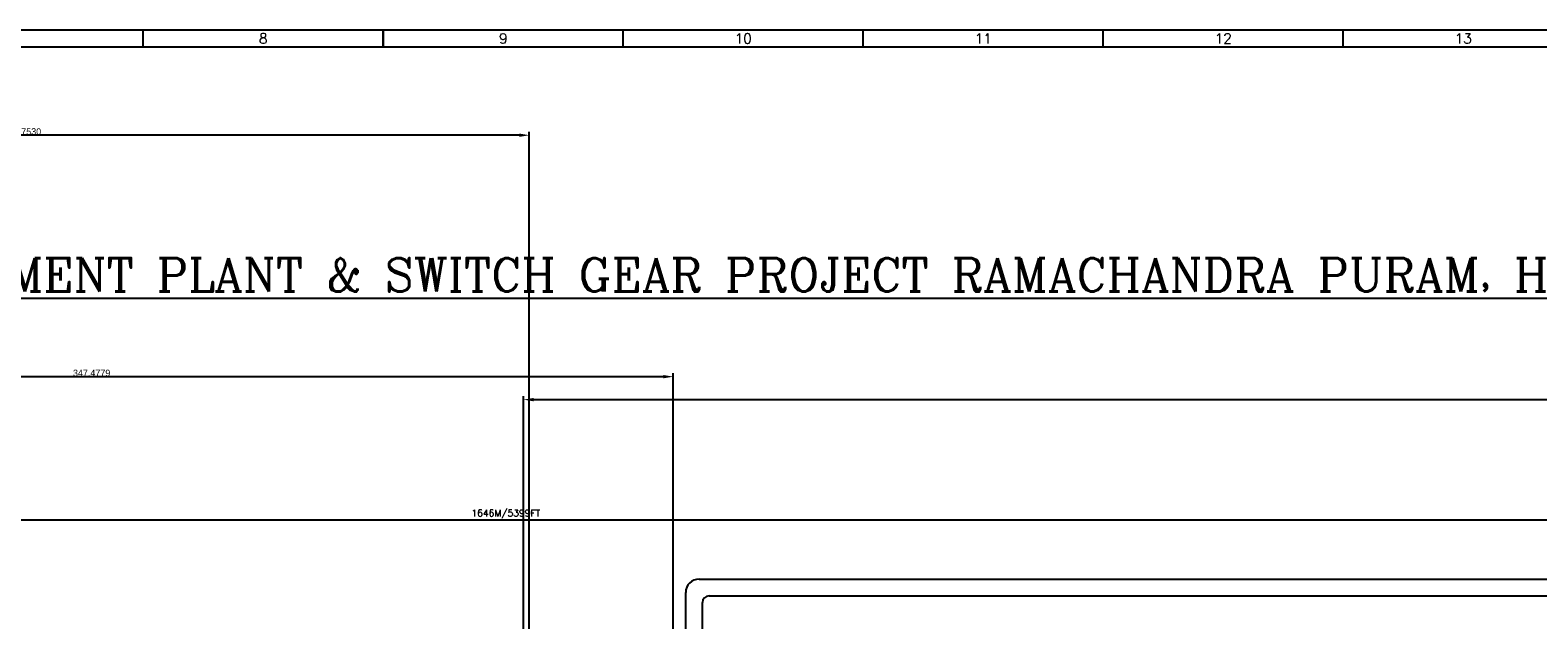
# Model space of a CAD drawing. Extents: x 15 to 1174, y 15 to 833.
# Tile 18 of 19: x 495 to 945, y 650 to 826. Entities that reach past the tile are written whole.
import ezdxf
from ezdxf.enums import TextEntityAlignment as Align

# ---------------------------------------------------------------- set-up
doc = ezdxf.new("R2010")
doc.units = 0
doc.header["$LTSCALE"] = 5
doc.header["$MEASUREMENT"] = 0
doc.layers.get('0').update_dxf_attribs({"linetype": 'CONTINUOUS'})
doc.layers.get('DEFPOINTS').update_dxf_attribs({"linetype": 'CONTINUOUS'})
for name, color, linetype in [('25', 6, 'CONTINUOUS'), ('5', 3, 'CONTINUOUS'), ('DIM', 4, 'CONTINUOUS')]:
    doc.layers.add(name, color=color, linetype=linetype)
doc.styles.add('ROMANC', font='ROMANC.shx')
doc.styles.add('ROMANS', font='ROMANS.shx')
doc.styles.add('SIMPLEX', font='ROMANS.SHX')
doc.dimstyles.get("Standard").update_dxf_attribs({"dimtxt": 0.18, "dimasz": 0.18, "dimexe": 0.18, "dimexo": 0.0625, "dimgap": 0.09, "dimtad": 0, "dimtih": 1, "dimtoh": 1, "dimdec": 4, "dimzin": 0, "dimdsep": 46, "dimtxsty": 'Standard', "dimcen": 0.09, "dimadec": 0, "dimazin": 0, "dimtfac": 1, "dimtdec": 4, "dimtofl": 0, "dimtmove": 0, "dimatfit": 3, "dimfxl": 0, "dimtolj": 1, "dimtzin": 0, "dimarcsym": 0})

# ---------------------------------------------------------------- blocks, each defined once
blk = doc.blocks.new('*D22')
at = {"color": 0, "linetype": 'ByBlock'}
for p, q in [((298.95, 680.32), (298.95, 680.64)), ((975.28, 616.61), (975.28, 680.64)), ((301.95, 679.64), (972.28, 679.64))]:
    blk.add_line(p, q, dxfattribs=at)
for points in [[(301.95, 680.14), (301.95, 679.14), (298.95, 679.64)], [(972.28, 680.14), (972.28, 679.14), (975.28, 679.64)]]:
    blk.add_solid(points, dxfattribs=at)
at = {"layer": 'DEFPOINTS', "color": 0, "linetype": 'ByBlock'}
for p in [(298.95, 679.32), (975.28, 679.64), (975.28, 615.61)]:
    blk.add_point(p, dxfattribs=at)
at = {"color": 0, "linetype": 'ByBlock', "style": 'ROMANS'}
blk.add_text('1646M/5399FT', height=2, dxfattribs=at).set_placement((637.11, 681.64), align=Align.MIDDLE_CENTER)
blk = doc.blocks.new('*D24')
at = {"layer": '5', "color": 0, "lineweight": -2}
for p, q in [((339.64, 432.98), (339.64, 723.4)), ((684.11, 722.4), (342.64, 722.4)), ((687.11, 379.71), (687.11, 723.4))]:
    blk.add_line(p, q, dxfattribs=at)
at = {"layer": '5', "color": 0}
for points in [[(342.64, 722.9), (342.64, 721.9), (339.64, 722.4)], [(684.11, 722.9), (684.11, 721.9), (687.11, 722.4)]]:
    blk.add_solid(points, dxfattribs=at)
at = {"layer": 'DEFPOINTS', "color": 0}
for p in [(339.64, 722.4), (339.64, 431.98), (687.11, 378.71)]:
    blk.add_point(p, dxfattribs=at)
at = {"layer": '5', "color": 0, "insert": (513.38, 723.49), "char_height": 2, "attachment_point": 5}
blk.add_mtext('\\A1;347.4779', dxfattribs=at)
blk = doc.blocks.new('*D25')
at = {"layer": '5', "color": 0, "lineweight": -2}
for p, q in [((341.36, 434.7), (341.36, 795.58)), ((641.11, 794.58), (344.36, 794.58)), ((644.11, 424.39), (644.11, 795.58))]:
    blk.add_line(p, q, dxfattribs=at)
at = {"layer": '5', "color": 0}
for points in [[(344.36, 795.08), (344.36, 794.08), (341.36, 794.58)], [(641.11, 795.08), (641.11, 794.08), (644.11, 794.58)]]:
    blk.add_solid(points, dxfattribs=at)
at = {"layer": 'DEFPOINTS', "color": 0}
for p in [(341.36, 794.58), (341.36, 433.7), (644.11, 423.39)]:
    blk.add_point(p, dxfattribs=at)
at = {"layer": '5', "color": 0, "insert": (492.73, 795.67), "char_height": 2, "attachment_point": 5}
blk.add_mtext('\\A1;302.7530', dxfattribs=at)
blk = doc.blocks.new('*D26')
at = {"layer": '5', "color": 0, "lineweight": -2}
for p, q in [((642.39, 436.42), (642.39, 716.53)), ((1020.83, 431.26), (1020.83, 716.53)), ((645.39, 715.53), (1017.83, 715.53)), ((1020.83, 715.53), (1037.34, 715.53))]:
    blk.add_line(p, q, dxfattribs=at)
at = {"layer": '5', "color": 0}
for points in [[(645.39, 716.03), (645.39, 715.03), (642.39, 715.53)], [(1017.83, 716.03), (1017.83, 715.03), (1020.83, 715.53)]]:
    blk.add_solid(points, dxfattribs=at)
at = {"layer": 'DEFPOINTS', "color": 0}
for p in [(1020.83, 715.53), (642.39, 435.42), (1020.83, 430.26)]:
    blk.add_point(p, dxfattribs=at)
at = {"layer": '5', "color": 0, "insert": (1030.59, 716.62), "char_height": 2, "attachment_point": 5}
blk.add_mtext('\\A1;378.4413', dxfattribs=at)

msp = doc.modelspace()

# ---------------------------------------------------------------- linework, layer by layer
at = {"layer": '25'}
for p, q in [((690.8423, 640.47144), (690.8423, 657.88432)), ((694.8423, 661.88432), (1053.85256, 661.88432)), ((695.8423, 640.47144), (695.8423, 654.88432)), ((697.8423, 656.88432), (1050.85256, 656.88432))]:
    msp.add_line(p, q, dxfattribs=at)
for centre, radius in [((694.8423, 657.88432), 4), ((697.8423, 654.88432), 2)]:
    msp.add_arc(centre, radius, 90, 180, dxfattribs=at)
at = {"layer": '5'}
for p, q in [((1174, 826), (15, 826)), ((528.8125, 820.99998), (528.8125, 825.99998)), ((600.5, 826), (600.5, 820.99998)), ((600.5, 820.99998), (600.5, 825.99998)), ((672.1875, 820.99998), (672.1875, 825.99998)), ((743.875, 820.99998), (743.875, 825.99998)), ((815.5625, 820.99998), (815.5625, 825.99998)), ((887.25, 820.99998), (887.25, 825.99998)), ((107, 820.99998), (1168.99997, 820.99998))]:
    msp.add_line(p, q, dxfattribs=at)

# ---------------------------------------------------------------- texts
at = {"layer": '25', "style": 'SIMPLEX'}
for s, p in [('8', (564.65625, 821.99998)), ('9', (636.34375, 821.99998)), ('10', (708.03125, 821.99998)), ('11', (779.71875, 821.99998)), ('12', (851.40625, 821.99998)), ('13', (923.09375, 821.99998))]:
    msp.add_text(s, height=3, dxfattribs=at).set_placement(p, align=Align.CENTER)
at = {"layer": '5', "color": 5, "style": 'ROMANC'}
msp.add_text('%%uLAY-OUT OF HEAVY POWER EQUIPMENT PLANT & SWITCH GEAR PROJECT RAMACHANDRA PURAM, HYD. A.P.', height=10, dxfattribs=at).set_placement((242.70251, 747.85437))

# ---------------------------------------------------------------- dimensions: what is measured, and where the dimension line sits
at = {"layer": '5'}
for base, p1, p2, picture, middle in [((341.356463, 794.580428), (644.109508, 423.387293), (341.356463, 433.698213), '*D25', (492.732985, 795.670428)), ((339.63628, 722.40399), (687.1142, 378.70664), (339.63628, 431.97973), '*D24', (513.37524, 723.49399))]:
    dim = msp.add_linear_dim(base=base, p1=p1, p2=p2, dimstyle='Standard', override={"dimtxt": 2, "dimasz": 3, "dimexe": 1, "dimexo": 1, "dimtad": 1, "dimtih": 0, "dimtoh": 0, "dimtofl": 1}, dxfattribs=at)
    dim.commit()
    dim.dimension.update_dxf_attribs({"geometry": picture, "text_midpoint": middle})
dim = msp.add_linear_dim(base=(1020.83062, 715.53004), p1=(642.38932, 435.4167), p2=(1020.83062, 430.26124), dimstyle='Standard', override={"dimtxt": 2, "dimasz": 3, "dimexe": 1, "dimexo": 1, "dimtad": 1, "dimtih": 0, "dimtoh": 0, "dimtofl": 1}, dxfattribs=at)
dim.commit()
dim.dimension.update_dxf_attribs({"geometry": '*D26', "text_midpoint": (1030.58729, 715.53004), "dimtype": 160})
at = {"layer": 'DIM'}
dim = msp.add_linear_dim(base=(975.28349, 679.63641), p1=(298.94604, 679.32086), p2=(975.28349, 615.61364), text='1646M/5399FT', dimstyle='Standard', dxfattribs=at)
dim.commit()
dim.dimension.update_dxf_attribs({"geometry": '*D22', "text_midpoint": (637.11476, 681.63641)})

doc.saveas('drawing.dxf')
